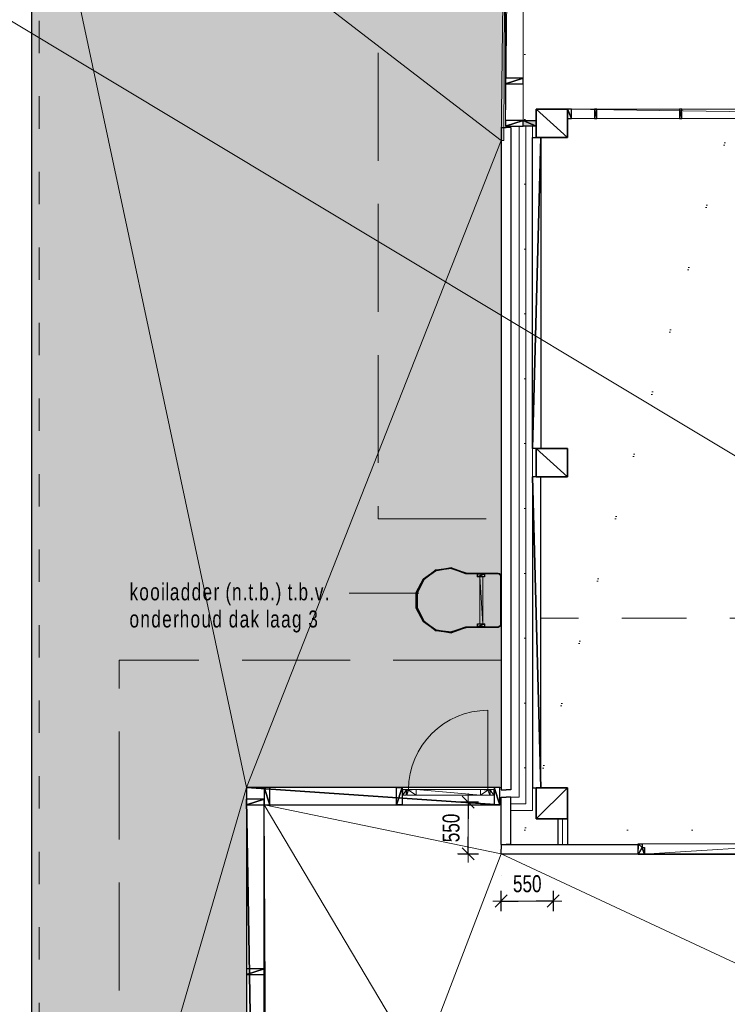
# Model space of a CAD drawing. Header units: millimetres. Extents: x -437 to 139813, y -473 to 90544.
# Tile 17 of 149: x 36458 to 43959, y 58198 to 68643. Entities that reach past the tile are written whole.
import ezdxf

# ---------------------------------------------------------------- set-up
doc = ezdxf.new("R2010")
doc.units = ezdxf.units.MM
for name, pattern in [('DGN Style 1', [688.000884, 1.14476, -686.856124]), ('DGN Style 2', [1144.760206, 686.856124, -457.904082]), ('DGN Style 3', [1602.664289, 1144.760206, -457.904082]), ('DGN Style 5', [801.332144, 343.428062, -457.904082])]:
    doc.linetypes.add(name, pattern=pattern)
for name, color, linetype, lineweight in [('010 Maatvoering', 253, 'Continuous', 13), ('059 Kader (tekening)', 253, 'Continuous', 13), ('19012-DO-laag 02 - 029 Staalprofielen', 253, 'Continuous', 13), ('19012-DO-laag 02 - 031 Ramen - Deuren buiten', 253, 'Continuous', 13), ('19012-DO-laag 02 - 032 Ramen - Deuren binnen', 253, 'Continuous', 13)]:
    doc.layers.add(name, color=color, linetype=linetype, lineweight=lineweight)
doc.layers.add('Xref', color=253, linetype='Continuous')
doc.styles.add('Arial 1.8 mm', font='arial.ttf', dxfattribs={"width": 0.722222, "height": 1.8})
doc.styles.add('Style-Arial', font='arial.ttf')
doc.linetypes.add('isolatie(deken)', pattern='A,-0.5,[24,dgnlstyle-ags_linetypes_v8.shx,S=0.009524,R=0,X=0,Y=0],-0.5', length=1)
doc.linetypes.add('isolatie(plaat)', pattern='A,0,[20,dgnlstyle-ags_linetypes_v8.shx,S=0.009048,R=0,X=0,Y=0],-1.14', length=1.14)
doc.dimstyles.new('Arial 1.8 streepje', dxfattribs={"dimscale": 100, "dimtxt": 1.8, "dimasz": 1.8, "dimexe": 1.08, "dimexo": 0.0625, "dimgap": 0.9, "dimtad": 1, "dimdec": 0, "dimzin": 11, "dimdsep": 46, "dimtxsty": 'Style-Arial', "dimblk": 'b2_1.0', "dimcen": 0.09, "dimclrd": 256, "dimclrt": 256, "dimadec": 4, "dimazin": 3, "dimtfac": 1, "dimtdec": 0, "dimtofl": 0, "dimtmove": 0, "dimatfit": 1, "dimldrblk": 'b2_1.0', "dimfxl": 1.08, "dimfxlon": 1, "dimfrac": 2, "dimtolj": 1, "dimtzin": 11, "dimlwd": 13, "dimarcsym": 0})

# ---------------------------------------------------------------- blocks, each defined once
blk = doc.blocks.new('AE1')
at = {"layer": '059 Kader (tekening)', "color": 12, "linetype": 'Continuous', "lineweight": 13}
mesh = blk.add_polyface(dxfattribs=at)
corners = [(0, 0), (1399, 0), (1399, 841), (0, 841)]
mesh.append_faces([[corners[k] for k in face] for face in [(3, 1, 2)]], dxfattribs={"vtx0": -1, "color": 12})
mesh.append_faces([[corners[k] for k in face] for face in [(3, 0, 1)]], dxfattribs={"vtx2": -1, "color": 12})
at = {"layer": '059 Kader (tekening)', "color": 12, "linetype": 'Continuous', "lineweight": 35}
mesh = blk.add_polyface(dxfattribs=at)
corners = [(10, 10), (1389, 10), (1389, 831), (10, 831)]
mesh.append_faces([[corners[k] for k in face] for face in [(0, 2, 3)]], dxfattribs={"vtx0": -1, "color": 12})
mesh.append_faces([[corners[k] for k in face] for face in [(1, 2, 0)]], dxfattribs={"vtx1": -1, "color": 12})
blk = doc.blocks.new('*U81')
at = {"layer": '19012-DO-laag 02 - 031 Ramen - Deuren buiten'}
mesh = blk.add_polyface(dxfattribs=at)
corners = [(-549.95, 30.05), (-491.95, 30.05), (-491.95, 25.05), (-512.95, 25.05), (-512.95, -29.95), (-549.95, -29.95)]
mesh.append_faces([[corners[k] for k in face] for face in [(5, 3, 4), (3, 1, 2)]], dxfattribs={"vtx0": -1})
mesh.append_faces([[corners[k] for k in face] for face in [(0, 3, 5)]], dxfattribs={"vtx0": -1, "vtx1": -1})
mesh.append_faces([[corners[k] for k in face] for face in [(3, 0, 1)]], dxfattribs={"vtx0": -1, "vtx2": -1})
mesh = blk.add_polyface(dxfattribs=at)
corners = [(-507.95, -29.95), (-507.95, 23.05), (-487.95, 23.05), (-487.95, 30.05), (-407.95, 30.05), (-407.95, -29.95)]
mesh.append_faces([[corners[k] for k in face] for face in [(4, 2, 3), (2, 0, 1)]], dxfattribs={"vtx0": -1})
mesh.append_faces([[corners[k] for k in face] for face in [(5, 2, 4)]], dxfattribs={"vtx0": -1, "vtx1": -1})
mesh.append_faces([[corners[k] for k in face] for face in [(2, 5, 0)]], dxfattribs={"vtx0": -1, "vtx2": -1})
mesh = blk.add_polyface(dxfattribs=at)
corners = [(-407.95, -29.95), (273.05, -29.95), (273.05, 30.05), (-407.95, 30.05)]
mesh.append_faces([[corners[k] for k in face] for face in [(3, 1, 2)]], dxfattribs={"vtx0": -1})
mesh.append_faces([[corners[k] for k in face] for face in [(3, 0, 1)]], dxfattribs={"vtx2": -1})
mesh = blk.add_polyface(dxfattribs=at)
corners = [(373.05, -29.95), (373.05, 23.05), (353.05, 23.05), (353.05, 30.05), (273.05, 30.05), (273.05, -29.95)]
mesh.append_faces([[corners[k] for k in face] for face in [(4, 2, 3), (2, 0, 1)]], dxfattribs={"vtx0": -1})
mesh.append_faces([[corners[k] for k in face] for face in [(5, 2, 4)]], dxfattribs={"vtx0": -1, "vtx1": -1})
mesh.append_faces([[corners[k] for k in face] for face in [(2, 5, 0)]], dxfattribs={"vtx0": -1, "vtx2": -1})
mesh = blk.add_polyface(dxfattribs=at)
corners = [(415.05, 30.05), (357.05, 30.05), (357.05, 25.05), (378.05, 25.05), (378.05, -29.95), (415.05, -29.95)]
mesh.append_faces([[corners[k] for k in face] for face in [(5, 3, 4), (3, 1, 2)]], dxfattribs={"vtx0": -1})
mesh.append_faces([[corners[k] for k in face] for face in [(0, 3, 5)]], dxfattribs={"vtx0": -1, "vtx1": -1})
mesh.append_faces([[corners[k] for k in face] for face in [(3, 0, 1)]], dxfattribs={"vtx0": -1, "vtx2": -1})
blk = doc.blocks.new('*U80')
at = {"layer": '19012-DO-laag 02 - 031 Ramen - Deuren buiten', "flags": 128}
blk.add_lwpolyline([(-420.45, -390.45, -0.41421356), (420.55, 450.55), (420.55, -390.45)], format="xyb", dxfattribs=at)
at = {"layer": '19012-DO-laag 02 - 031 Ramen - Deuren buiten'}
blk.add_blockref('*U81', (67.5, -420.5), dxfattribs=at)
blk = doc.blocks.new('*U79')
at = {"layer": '19012-DO-laag 02 - 031 Ramen - Deuren buiten'}
blk.add_blockref('*U80', (0, 51), dxfattribs=at)
at = {"layer": '19012-DO-laag 02 - 031 Ramen - Deuren buiten', "linetype": 'Continuous', "lineweight": 25}
mesh = blk.add_polyface(dxfattribs=at)
corners = [(-547.45, -316.45), (-487.45, -316.45), (-487.45, -501.45), (-547.45, -501.45)]
mesh.append_faces([[corners[k] for k in face] for face in [(3, 1, 2)]], dxfattribs={"vtx0": -1})
mesh.append_faces([[corners[k] for k in face] for face in [(3, 0, 1)]], dxfattribs={"vtx2": -1})
mesh = blk.add_polyface(dxfattribs=at)
corners = [(547.55, -316.45), (487.55, -316.45), (487.55, -501.45), (547.55, -501.45)]
mesh.append_faces([[corners[k] for k in face] for face in [(3, 1, 2)]], dxfattribs={"vtx0": -1})
mesh.append_faces([[corners[k] for k in face] for face in [(3, 0, 1)]], dxfattribs={"vtx2": -1})
blk = doc.blocks.new('*U94')
at = {"layer": '19012-DO-laag 02 - 032 Ramen - Deuren binnen', "flags": 128}
blk.add_lwpolyline([(3157.55, -387.45), (3157.55, 487.55, 0.41421356), (2282.55, -387.45)], format="xyb", dxfattribs=at)
at = {"layer": '19012-DO-laag 02 - 032 Ramen - Deuren binnen', "linetype": 'Continuous', "lineweight": 25}
mesh = blk.add_polyface(dxfattribs=at)
corners = [(-3429.95, -487.45), (-3384.95, -487.45), (-3384.95, -387.45), (-3429.95, -387.45)]
mesh.append_faces([[corners[k] for k in face] for face in [(3, 1, 2)]], dxfattribs={"vtx0": -1})
mesh.append_faces([[corners[k] for k in face] for face in [(3, 0, 1)]], dxfattribs={"vtx2": -1})
at = {"layer": '19012-DO-laag 02 - 032 Ramen - Deuren binnen'}
mesh = blk.add_polyface(dxfattribs=at)
corners = [(-3429.95, -487.45), (3430.05, -487.45), (3430.05, -387.45), (-3429.95, -387.45)]
mesh.append_faces([[corners[k] for k in face] for face in [(3, 1, 2)]], dxfattribs={"vtx0": -1})
mesh.append_faces([[corners[k] for k in face] for face in [(3, 0, 1)]], dxfattribs={"vtx2": -1})
at = {"layer": '19012-DO-laag 02 - 032 Ramen - Deuren binnen', "lineweight": 25}
mesh = blk.add_polyface(dxfattribs=at)
corners = [(-3142.45, -487.45), (-3117.45, -487.45), (-3117.45, -387.45), (-3142.45, -387.45)]
mesh.append_faces([[corners[k] for k in face] for face in [(3, 1, 2)]], dxfattribs={"vtx0": -1})
mesh.append_faces([[corners[k] for k in face] for face in [(3, 0, 1)]], dxfattribs={"vtx2": -1})
mesh = blk.add_polyface(dxfattribs=at)
corners = [(-2242.45, -487.45), (-2217.45, -487.45), (-2217.45, -387.45), (-2242.45, -387.45)]
mesh.append_faces([[corners[k] for k in face] for face in [(3, 1, 2)]], dxfattribs={"vtx0": -1})
mesh.append_faces([[corners[k] for k in face] for face in [(3, 0, 1)]], dxfattribs={"vtx2": -1})
mesh = blk.add_polyface(dxfattribs=at)
corners = [(-1342.45, -487.45), (-1317.45, -487.45), (-1317.45, -387.45), (-1342.45, -387.45)]
mesh.append_faces([[corners[k] for k in face] for face in [(3, 1, 2)]], dxfattribs={"vtx0": -1})
mesh.append_faces([[corners[k] for k in face] for face in [(3, 0, 1)]], dxfattribs={"vtx2": -1})
mesh = blk.add_polyface(dxfattribs=at)
corners = [(-442.45, -487.45), (-417.45, -487.45), (-417.45, -387.45), (-442.45, -387.45)]
mesh.append_faces([[corners[k] for k in face] for face in [(3, 1, 2)]], dxfattribs={"vtx0": -1})
mesh.append_faces([[corners[k] for k in face] for face in [(3, 0, 1)]], dxfattribs={"vtx2": -1})
mesh = blk.add_polyface(dxfattribs=at)
corners = [(457.55, -487.45), (482.55, -487.45), (482.55, -387.45), (457.55, -387.45)]
mesh.append_faces([[corners[k] for k in face] for face in [(3, 1, 2)]], dxfattribs={"vtx0": -1})
mesh.append_faces([[corners[k] for k in face] for face in [(3, 0, 1)]], dxfattribs={"vtx2": -1})
mesh = blk.add_polyface(dxfattribs=at)
corners = [(1357.55, -487.45), (1382.55, -487.45), (1382.55, -387.45), (1357.55, -387.45)]
mesh.append_faces([[corners[k] for k in face] for face in [(3, 1, 2)]], dxfattribs={"vtx0": -1})
mesh.append_faces([[corners[k] for k in face] for face in [(3, 0, 1)]], dxfattribs={"vtx2": -1})
at = {"layer": '19012-DO-laag 02 - 032 Ramen - Deuren binnen', "linetype": 'Continuous', "lineweight": 25}
mesh = blk.add_polyface(dxfattribs=at)
corners = [(2237.55, -487.45), (2282.55, -487.45), (2282.55, -387.45), (2237.55, -387.45)]
mesh.append_faces([[corners[k] for k in face] for face in [(3, 1, 2)]], dxfattribs={"vtx0": -1})
mesh.append_faces([[corners[k] for k in face] for face in [(3, 0, 1)]], dxfattribs={"vtx2": -1})
at = {"layer": '19012-DO-laag 02 - 032 Ramen - Deuren binnen'}
mesh = blk.add_polyface(dxfattribs=at)
corners = [(2282.55, -427.45), (3157.55, -427.45), (3157.55, -387.45), (2282.55, -387.45)]
mesh.append_faces([[corners[k] for k in face] for face in [(3, 1, 2)]], dxfattribs={"vtx0": -1})
mesh.append_faces([[corners[k] for k in face] for face in [(3, 0, 1)]], dxfattribs={"vtx2": -1})
at = {"layer": '19012-DO-laag 02 - 032 Ramen - Deuren binnen', "linetype": 'Continuous', "lineweight": 25}
mesh = blk.add_polyface(dxfattribs=at)
corners = [(3157.55, -487.45), (3202.55, -487.45), (3202.55, -387.45), (3157.55, -387.45)]
mesh.append_faces([[corners[k] for k in face] for face in [(3, 1, 2)]], dxfattribs={"vtx0": -1})
mesh.append_faces([[corners[k] for k in face] for face in [(3, 0, 1)]], dxfattribs={"vtx2": -1})
mesh = blk.add_polyface(dxfattribs=at)
corners = [(3385.05, -487.45), (3430.05, -487.45), (3430.05, -387.45), (3385.05, -387.45)]
mesh.append_faces([[corners[k] for k in face] for face in [(3, 1, 2)]], dxfattribs={"vtx0": -1})
mesh.append_faces([[corners[k] for k in face] for face in [(3, 0, 1)]], dxfattribs={"vtx2": -1})
blk = doc.blocks.new('*U100')
at = {"layer": '19012-DO-laag 02 - 032 Ramen - Deuren binnen', "linetype": 'Continuous'}
mesh = blk.add_polyface(dxfattribs=at)
corners = [(-900, -57), (-900, 57), (900, 57), (900, -57)]
mesh.append_faces([[corners[k] for k in face] for face in [(3, 1, 2)]], dxfattribs={"vtx0": -1})
mesh.append_faces([[corners[k] for k in face] for face in [(3, 0, 1)]], dxfattribs={"vtx2": -1})
at = {"layer": '19012-DO-laag 02 - 032 Ramen - Deuren binnen', "linetype": 'Continuous', "lineweight": 25}
mesh = blk.add_polyface(dxfattribs=at)
corners = [(-833, -17), (-833, 57), (-900, 57), (-900, -57), (-858, -57), (-858, -17)]
mesh.append_faces([[corners[k] for k in face] for face in [(1, 5, 0), (5, 3, 4)]], dxfattribs={"vtx0": -1})
mesh.append_faces([[corners[k] for k in face] for face in [(2, 5, 1), (3, 5, 2)]], dxfattribs={"vtx0": -1, "vtx1": -1})
mesh = blk.add_polyface(dxfattribs=at)
corners = [(833, -17), (833, 57), (900, 57), (900, -57), (858, -57), (858, -17)]
mesh.append_faces([[corners[k] for k in face] for face in [(1, 5, 0), (5, 3, 4)]], dxfattribs={"vtx0": -1})
mesh.append_faces([[corners[k] for k in face] for face in [(2, 5, 1), (3, 5, 2)]], dxfattribs={"vtx0": -1, "vtx1": -1})
blk = doc.blocks.new('*U119')
at = {"layer": '19012-DO-laag 02 - 029 Staalprofielen', "linetype": 'Continuous'}
mesh = blk.add_polyface(dxfattribs=at)
corners = [(127, -253), (127, 253), (123, 267), (113, 276), (100, 280), (-135, 280), (-135, 288), (100, 288), (117, 283), (130, 271), (135, 253), (135, -253), (130, -270), (117, -283), (100, -288), (-135, -288), (-135, -280), (100, -280), (113, -276), (123, -266)]
mesh.append_faces([[corners[k] for k in face] for face in [(6, 4, 5), (17, 15, 16)]], dxfattribs={"vtx0": -1})
mesh.append_faces([[corners[k] for k in face] for face in [(10, 1, 9), (9, 2, 8), (8, 4, 7), (7, 4, 6), (0, 12, 19), (19, 12, 18), (18, 14, 17), (11, 1, 10)]], dxfattribs={"vtx0": -1, "vtx1": -1})
mesh.append_faces([[corners[k] for k in face] for face in [(0, 11, 12), (11, 0, 1), (9, 1, 2), (8, 2, 3), (8, 3, 4), (18, 12, 13), (18, 13, 14), (17, 14, 15)]], dxfattribs={"vtx0": -1, "vtx2": -1})
at = {"layer": '19012-DO-laag 02 - 029 Staalprofielen', "linetype": 'Continuous', "lineweight": 25}
mesh = blk.add_polyface(dxfattribs=at)
corners = [(-117, 280), (-42, 280), (-42, 250), (-117, 250)]
mesh.append_faces([[corners[k] for k in face] for face in [(3, 1, 2)]], dxfattribs={"vtx0": -1})
mesh.append_faces([[corners[k] for k in face] for face in [(3, 0, 1)]], dxfattribs={"vtx2": -1})
at = {"layer": '19012-DO-laag 02 - 029 Staalprofielen', "linetype": 'Continuous'}
mesh = blk.add_polyface(dxfattribs=at)
corners = [(-92, -250), (-62, -250), (-62, 250), (-92, 250)]
mesh.append_faces([[corners[k] for k in face] for face in [(3, 1, 2)]], dxfattribs={"vtx0": -1})
mesh.append_faces([[corners[k] for k in face] for face in [(3, 0, 1)]], dxfattribs={"vtx2": -1})
at = {"layer": '19012-DO-laag 02 - 029 Staalprofielen', "linetype": 'Continuous', "lineweight": 25}
mesh = blk.add_polyface(dxfattribs=at)
corners = [(-117, -250), (-42, -250), (-42, -280), (-117, -280)]
mesh.append_faces([[corners[k] for k in face] for face in [(3, 1, 2)]], dxfattribs={"vtx0": -1})
mesh.append_faces([[corners[k] for k in face] for face in [(3, 0, 1)]], dxfattribs={"vtx2": -1})
blk = doc.blocks.new('b2_1.0')
blk.add_line((0, 0), (-1, 0))
at = {"layer": '010 Maatvoering'}
for p, q in [((0.5, 0), (-0.5, 0)), ((0.354, 0.354), (-0.354, -0.354)), ((0, 0.5), (0, -0.5))]:
    blk.add_line(p, q, dxfattribs=at)
blk = doc.blocks.new('*D241')
at = {"layer": 'Defpoints', "color": 0, "linetype": 'Continuous', "transparency": 16777216}
for p in [(41213, 60344), (41681, 60344), (41031, 59794)]:
    blk.add_point(p, dxfattribs=at)
at = {"layer": 'Xref', "color": 0, "linetype": 'Continuous', "lineweight": -2, "transparency": 16777216}
for p, q in [((41321, 60344), (41105, 60344)), ((41105, 59794), (41321, 59794))]:
    blk.add_line(p, q, dxfattribs=at)
at = {"layer": 'Xref', "linetype": 'Continuous', "lineweight": 13, "transparency": 16777216}
blk.add_line((41213, 59974), (41213, 60164), dxfattribs=at)
at = {"layer": 'Xref', "linetype": 'Continuous', "lineweight": 13, "transparency": 16777216, "xscale": 180, "yscale": 180, "zscale": 180}
for p, rotation in [((41213, 60344), 90), ((41213, 59794), 270)]:
    blk.add_blockref('b2_1.0', p, dxfattribs=dict(at, rotation=rotation))
at = {"layer": 'Xref', "linetype": 'Continuous', "lineweight": 13, "transparency": 16777216, "insert": (41031, 60069), "char_height": 180, "attachment_point": 5, "rotation": 90, "style": 'Style-Arial'}
blk.add_mtext('\\A1;\\H1x;\\W0.722222;550', dxfattribs=at)
blk = doc.blocks.new('*D242')
at = {"layer": 'Defpoints', "color": 0, "linetype": 'Continuous', "transparency": 16777216}
for p in [(42113, 59950), (42113, 59294), (41563, 58964)]:
    blk.add_point(p, dxfattribs=at)
at = {"layer": 'Xref', "color": 0, "linetype": 'Continuous', "lineweight": -2, "transparency": 16777216}
for p, q in [((41563, 59186), (41563, 59402)), ((42113, 59402), (42113, 59186))]:
    blk.add_line(p, q, dxfattribs=at)
at = {"layer": 'Xref', "linetype": 'Continuous', "lineweight": 13, "transparency": 16777216}
blk.add_line((41743, 59294), (41933, 59294), dxfattribs=at)
at = {"layer": 'Xref', "linetype": 'Continuous', "lineweight": 13, "transparency": 16777216, "xscale": 180, "yscale": 180, "zscale": 180, "rotation": 180}
blk.add_blockref('b2_1.0', (41563, 59294), dxfattribs=at)
at = {"layer": 'Xref', "linetype": 'Continuous', "lineweight": 13, "transparency": 16777216, "xscale": 180, "yscale": 180, "zscale": 180}
blk.add_blockref('b2_1.0', (42113, 59294), dxfattribs=at)
at = {"layer": 'Xref', "linetype": 'Continuous', "lineweight": 13, "transparency": 16777216, "insert": (41838, 59476), "char_height": 180, "attachment_point": 5, "style": 'Style-Arial'}
blk.add_mtext('\\A1;\\H1x;\\W0.722222;550', dxfattribs=at)

msp = doc.modelspace()

# ---------------------------------------------------------------- hatches: boundary and pattern name
at = {"layer": 'Xref', "linetype": 'Continuous', "lineweight": 25}
h = msp.add_hatch(dxfattribs=at)
h.set_pattern_fill('MAT003', color=256, style=0, pattern_type=2)
h.set_pattern_definition([(0, (33876.5, 48387.4), (-1000.2, -1000), [0.2, -1000]), (0, (33966.5, 48548.6), (-1000.2, -1000), [0.2, -1000]), (0, (34103.7, 48421.5), (-1000.2, -1000), [0.2, -1000]), (0, (34307.1, 48469.8), (-1000.2, -1000), [0.2, -1000]), (0, (34512.9, 48413.8), (-1000.2, -1000), [0.2, -1000]), (0, (34764.5, 48441.8), (-1000.2, -1000), [0.2, -1000]), (0, (34627.3, 48566.4), (-1000.2, -1000), [0.2, -1000]), (0, (34744, 48629), (-1000.2, -1000), [0.2, -1000]), (0, (34434.1, 48614.7), (-1000.2, -1000), [0.2, -1000]), (0, (34174.9, 48637.6), (-1000.2, -1000), [0.2, -1000]), (0, (34017.3, 48690.9), (-1000.2, -1000), [0.2, -1000]), (0, (34352.8, 48759.6), (-1000.2, -1000), [0.2, -1000]), (0, (34540.9, 48731.6), (-1000.2, -1000), [0.2, -1000]), (0, (33903, 48876.5), (-1000.2, -1000), [0.2, -1000]), (0, (34146.9, 48823.1), (-1000.2, -1000), [0.2, -1000]), (0, (34291.8, 48904.5), (-1000.2, -1000), [0.2, -1000]), (0, (34748.1, 48796.2), (-1000.2, -1000), [0.2, -1000]), (0, (34538.3, 48904.5), (-1000.2, -1000), [0.2, -1000]), (0, (34640, 48957.9), (-1000.2, -1000), [0.2, -1000]), (0, (34769.1, 49032), (-1000.2, -1000), [0.2, -1000]), (0, (34685.8, 49135.8), (-1000.2, -1000), [0.2, -1000]), (0, (34500.2, 49135.8), (-1000.2, -1000), [0.2, -1000]), (0, (34368.1, 49046.9), (-1000.2, -1000), [0.2, -1000]), (0, (34218.1, 49128.2), (-1000.2, -1000), [0.2, -1000]), (0, (34063.1, 49008.7), (-1000.2, -1000), [0.2, -1000]), (0, (33925.8, 49102.8), (-1000.2, -1000), [0.2, -1000]), (0, (34052.9, 49270.6), (-1000.2, -1000), [0.2, -1000]), (0, (34345.2, 49194.3), (-1000.2, -1000), [0.2, -1000]), (0, (34241, 49339.2), (-1000.2, -1000), [0.2, -1000]), (0, (34469.7, 49331.6), (-1000.2, -1000), [0.2, -1000]), (0, (34660.3, 49280.8), (-1000.2, -1000), [0.2, -1000]), (0, (34835.7, 49235), (-1000.2, -1000), [0.2, -1000]), (0, (34876.5, 49387.4), (-1000.2, -1000), [0.2, -1000])])
h.paths.add_polyline_path([(36583, 52674.2), (30288, 52674.2), (30288, 50234.2), (16738, 50234.2), (16738, 52674.2), (10693, 52674.2), (10693, 28924.2), (48763, 28924.2), (48763, 34969.2), (46403, 34969.2), (46403, 45819.2), (48763, 45819.2), (48763, 49419.2), (38863, 49419.2), (38863, 60499.2), (41563, 60499.2), (41563, 67361.3), (41588.5, 67361.3), (41608, 71194.2), (36583, 71194.2)])
h.paths.add_polyline_path([(11193, 49744.2), (35833, 49744.2), (35833, 47019.2), (45913, 47019.2), (45913, 29424.2), (11193, 29424.2)], flags=16)
msp.add_hatch(color=256, dxfattribs=at).paths.add_polyline_path([(41793, 67514.2), (41793, 67574.2), (41933, 67574.2), (41933, 67514.2)])

# ---------------------------------------------------------------- linework, layer by layer
for p, q in [((36583, 78814.2), (36583, 52674.2)), ((41563, 67499.2), (41613, 67499.2)), ((41563, 67499.2), (41563, 60474.2)), ((41663, 67499.2), (41613, 67499.2)), ((41663, 67499.2), (41663, 60474.2)), ((41563, 60474.2), (41613, 60474.2)), ((41563, 59894.2), (41563, 60394.2)), ((41563, 60394.2), (41613, 60394.2)), ((41663, 60474.2), (41613, 60474.2)), ((41663, 60394.2), (41613, 60394.2)), ((41663, 59894.2), (41663, 60394.2)), ((42163, 60164.2), (42263, 60164.2)), ((41563, 59894.2), (41563, 59844.2)), ((41563, 59894.2), (43013, 59894.2)), ((41563, 59894.2), (41613, 59894.2)), ((41663, 59894.2), (41613, 59894.2)), ((42163, 59894.2), (42263, 59894.2)), ((43013, 59894.2), (43013, 59844.2)), ((41563, 59794.2), (41563, 59844.2)), ((41563, 59794.2), (43013, 59794.2)), ((43013, 59794.2), (43013, 59844.2))]:
    msp.add_line(p, q, dxfattribs=at)
at = {"layer": 'Xref', "linetype": 'Continuous', "lineweight": 13}
for p, q in [((41893.1, 67514.2), (41753.1, 67514.2)), ((39950.4, 62558), (40688.5, 62558)), ((41663, 60254.2), (41663, 60394.2))]:
    msp.add_line(p, q, dxfattribs=at)
at = {"layer": 'Xref', "linetype": 'DGN Style 3', "lineweight": 13}
msp.add_line((40258, 63349.2), (41563, 63349.2), dxfattribs=at)
at = {"layer": 'Xref', "linetype": 'DGN Style 3', "lineweight": 13, "flags": 128}
for points in [[(69168, 58489.2), (69168, 87399.2), (40258, 87399.2), (40258, 63349.2)], [(41563, 61849.2), (37513, 61849.2), (37513, 48069.2), (47458, 48069.2), (47458, 27289.2), (76368, 27289.2), (76368, 56199.2), (60468, 56199.2)]]:
    msp.add_lwpolyline(points, dxfattribs=at)
at = {"layer": 'Xref', "linetype": 'isolatie(plaat)', "lineweight": 13, "ltscale": 140, "flags": 128}
msp.add_lwpolyline([(41663, 60324.2), (41823.1, 60324.2), (41823.1, 67514.2)], dxfattribs=at)
at = {"layer": 'Xref', "linetype": 'Continuous', "lineweight": 13, "flags": 128}
for points in [[(41663, 60394.2), (41753.1, 60394.2), (41753.1, 67514.2)], [(41663, 60254.2), (41893.1, 60254.2), (41893.1, 67514.2)]]:
    msp.add_lwpolyline(points, dxfattribs=at)
at = {"layer": 'Xref', "linetype": 'DGN Style 2', "lineweight": 13, "flags": 128}
msp.add_lwpolyline([(49250.5, 62294.2), (41983.1, 62294.2)], dxfattribs=at)
at = {"layer": 'Xref', "linetype": 'Continuous', "lineweight": 25, "flags": 128}
for points in [[(42163, 60164.2), (42163, 59894.2)], [(42263, 60164.2), (42263, 59894.2)]]:
    msp.add_lwpolyline(points, dxfattribs=at)
at = {"layer": 'Xref', "linetype": 'isolatie(deken)', "lineweight": 13, "ltscale": 100, "flags": 128}
msp.add_lwpolyline([(42213, 60164.2), (42213, 59894.2)], dxfattribs=at)
at = {"layer": 'Xref', "linetype": 'DGN Style 1', "lineweight": 13, "flags": 128}
msp.add_lwpolyline([(41105, 59794.2), (41563, 59794.2), (41563, 59186.2)], dxfattribs=at)

# ---------------------------------------------------------------- block references
at = {"layer": 'Xref', "linetype": 'Continuous', "lineweight": 35, "xscale": 100, "yscale": 100, "zscale": 100}
msp.add_blockref('AE1', (-87, 6444.2), dxfattribs=at)
at = {"layer": 'Xref', "linetype": 'Continuous', "lineweight": 25}
for name, p in [('*U94', (45692.9, 68081.7)), ('*U119', (41428, 62484.2)), ('*U79', (41000.4, 60815.7))]:
    msp.add_blockref(name, p, dxfattribs=at)
at = {"layer": 'Xref', "linetype": 'Continuous', "lineweight": 25, "extrusion": (0, 0, -1), "rotation": 180}
msp.add_blockref('*U100', (-43912.9, 59844.2), dxfattribs=at)

# ---------------------------------------------------------------- texts
at = {"layer": 'Xref', "linetype": 'Continuous', "lineweight": 13, "insert": (37621.9, 62141.4), "char_height": 180, "attachment_point": 7, "line_spacing_factor": 0.96, "style": 'Arial 1.8 mm'}
msp.add_mtext('\\H1x;\\W0.722222;\\T1.145;kooiladder (n.t.b.) t.b.v.\\Ponderhoud dak laag 3', dxfattribs=at)

# ---------------------------------------------------------------- dimensions: what is measured, and where the dimension line sits
at = {"layer": 'Xref', "linetype": 'Continuous', "lineweight": 13}
dim = msp.add_linear_dim(base=(41213, 60344.2), p1=(41031.2, 59794.2), p2=(41681.2, 60344.2), angle=90, text='\\H1x;\\W0.722222;<>', dimstyle='Arial 1.8 streepje', dxfattribs=at)
dim.commit()
dim.dimension.update_dxf_attribs({"geometry": '*D241', "text_midpoint": (41031.1, 60069.2)})
dim = msp.add_linear_dim(base=(42113, 59294.2), p1=(41563, 58963.8), p2=(42113, 59950.3), text='\\H1x;\\W0.722222;<>', dimstyle='Arial 1.8 streepje', dxfattribs=at)
dim.commit()
dim.dimension.update_dxf_attribs({"geometry": '*D242', "text_midpoint": (41838, 59476.1)})

# ---------------------------------------------------------------- meshes
at = {"layer": 'Xref', "linetype": 'DGN Style 1', "lineweight": 13}
mesh = msp.add_polyface(dxfattribs=at)
corners = [(52913, 85844.2), (67613, 85844.2), (67613, 60044.2), (60263, 60044.2), (41813, 60044.2), (41813, 85844.2), (49313, 85844.2), (49313, 85834.2), (52913, 85834.2)]
mesh.append_faces([[corners[k] for k in face] for face in [(3, 1, 2), (1, 8, 0), (7, 5, 6)]], dxfattribs={"vtx0": -1})
mesh.append_faces([[corners[k] for k in face] for face in [(8, 3, 7), (4, 7, 3)]], dxfattribs={"vtx0": -1, "vtx1": -1})
mesh.append_faces([[corners[k] for k in face] for face in [(3, 8, 1)]], dxfattribs={"vtx0": -1, "vtx1": -1, "vtx2": -1})
mesh.append_faces([[corners[k] for k in face] for face in [(7, 4, 5)]], dxfattribs={"vtx0": -1, "vtx2": -1})
at = {"layer": 'Xref', "linetype": 'Continuous', "lineweight": 13}
mesh = msp.add_polyface(dxfattribs=at)
corners = [(41608, 85574.2), (41608, 67514.2), (41793, 67514.2), (41793, 85574.2)]
mesh.append_faces([[corners[k] for k in face] for face in [(3, 1, 2)]], dxfattribs={"vtx0": -1})
mesh.append_faces([[corners[k] for k in face] for face in [(3, 0, 1)]], dxfattribs={"vtx2": -1})
at = {"layer": 'Xref', "linetype": 'DGN Style 5', "lineweight": 13}
mesh = msp.add_polyface(dxfattribs=at)
corners = [(10363, 52594.2), (36663, 52594.2), (36663, 78894.2), (10363, 78894.2)]
mesh.append_faces([[corners[k] for k in face] for face in [(3, 1, 2)]], dxfattribs={"vtx0": -1})
mesh.append_faces([[corners[k] for k in face] for face in [(3, 0, 1)]], dxfattribs={"vtx2": -1})
at = {"layer": 'Xref', "linetype": 'Continuous', "lineweight": 13}
mesh = msp.add_polyface(dxfattribs=at)
corners = [(36583, 52674.2), (30288, 52674.2), (30288, 50234.2), (16738, 50234.2), (16738, 52674.2), (10693, 52674.2), (10693, 28924.2), (48763, 28924.2), (48763, 34969.2), (46403, 34969.2), (46403, 45819.2), (48763, 45819.2), (48763, 49419.2), (38863, 49419.2), (38863, 60499.2), (41563, 60499.2), (41563, 67361.3), (41588.5, 67361.3), (41608, 71194.2), (36583, 71194.2), (11193, 49744.2), (35833, 49744.2), (35833, 47019.2), (45913, 47019.2), (45913, 29424.2), (11193, 29424.2)]
mesh.append_faces([[corners[k] for k in face] for face in [(16, 14, 15), (18, 16, 17)]], dxfattribs={"vtx0": -1})
mesh.append_faces([[corners[k] for k in face] for face in [(22, 13, 21), (2, 21, 1), (21, 3, 20), (0, 14, 19), (19, 16, 18), (25, 6, 24), (6, 20, 5), (5, 20, 4), (4, 20, 3), (7, 24, 6), (23, 13, 22)]], dxfattribs={"vtx0": -1, "vtx1": -1})
mesh.append_faces([[corners[k] for k in face] for face in [(21, 13, 0), (19, 14, 16)]], dxfattribs={"vtx0": -1, "vtx1": -1, "vtx2": -1})
mesh.append_faces([[corners[k] for k in face] for face in [(0, 13, 14), (21, 0, 1), (21, 2, 3), (6, 25, 20), (24, 7, 8), (24, 8, 9), (23, 9, 10), (9, 23, 24), (23, 10, 11), (23, 11, 12), (23, 12, 13)]], dxfattribs={"vtx0": -1, "vtx2": -1})
at = {"layer": 'Xref', "linetype": 'Continuous', "lineweight": 25}
mesh = msp.add_polyface(dxfattribs=at)
corners = [(41608, 68024.2), (41608, 67964.2), (41793, 67964.2), (41793, 68024.2)]
mesh.append_faces([[corners[k] for k in face] for face in [(3, 1, 2)]], dxfattribs={"vtx0": -1})
mesh.append_faces([[corners[k] for k in face] for face in [(3, 0, 1)]], dxfattribs={"vtx2": -1})
at = {"layer": 'Xref', "linetype": 'Continuous', "lineweight": 35}
mesh = msp.add_polyface(dxfattribs=at)
corners = [(42263, 67694.2), (42263, 67394.2), (41933, 67394.2), (41933, 67694.2)]
mesh.append_faces([[corners[k] for k in face] for face in [(3, 1, 2)]], dxfattribs={"vtx0": -1})
mesh.append_faces([[corners[k] for k in face] for face in [(3, 0, 1)]], dxfattribs={"vtx2": -1})
at = {"layer": 'Xref', "linetype": 'Continuous', "lineweight": 25}
mesh = msp.add_polyface(dxfattribs=at)
corners = [(41608, 67574.2), (41608, 67514.2), (41793, 67514.2), (41793, 67574.2)]
mesh.append_faces([[corners[k] for k in face] for face in [(3, 1, 2)]], dxfattribs={"vtx0": -1})
mesh.append_faces([[corners[k] for k in face] for face in [(3, 0, 1)]], dxfattribs={"vtx2": -1})
mesh = msp.add_polyface(dxfattribs=at)
corners = [(41793, 67514.2), (41793, 67574.2), (41933, 67574.2), (41933, 67514.2)]
mesh.append_faces([[corners[k] for k in face] for face in [(3, 1, 2)]], dxfattribs={"vtx0": -1})
mesh.append_faces([[corners[k] for k in face] for face in [(3, 0, 1)]], dxfattribs={"vtx2": -1})
mesh = msp.add_polyface(dxfattribs=at)
corners = [(41893.1, 67394.2), (41983.1, 67394.2), (41983.1, 64094.2), (41893.1, 64094.2)]
mesh.append_faces([[corners[k] for k in face] for face in [(3, 1, 2)]], dxfattribs={"vtx0": -1})
mesh.append_faces([[corners[k] for k in face] for face in [(3, 0, 1)]], dxfattribs={"vtx2": -1})
at = {"layer": 'Xref', "linetype": 'Continuous', "lineweight": 35}
mesh = msp.add_polyface(dxfattribs=at)
corners = [(42263, 64094.2), (42263, 63794.2), (41933, 63794.2), (41933, 64094.2)]
mesh.append_faces([[corners[k] for k in face] for face in [(3, 1, 2)]], dxfattribs={"vtx0": -1})
mesh.append_faces([[corners[k] for k in face] for face in [(3, 0, 1)]], dxfattribs={"vtx2": -1})
at = {"layer": 'Xref', "linetype": 'Continuous', "lineweight": 25}
mesh = msp.add_polyface(dxfattribs=at)
corners = [(41893.1, 60494.2), (41983.1, 60494.2), (41983.1, 63794.2), (41893.1, 63794.2)]
mesh.append_faces([[corners[k] for k in face] for face in [(3, 1, 2)]], dxfattribs={"vtx0": -1})
mesh.append_faces([[corners[k] for k in face] for face in [(3, 0, 1)]], dxfattribs={"vtx2": -1})
at = {"layer": 'Xref', "linetype": 'DGN Style 2'}
mesh = msp.add_polyface(dxfattribs=at)
corners = [(41190.4, 62196.2), (41035.8, 62140.1), (40872.7, 62161.7), (40738, 62256.1), (40662.1, 62402), (40662.1, 62566.5), (40738, 62712.4), (40872.7, 62806.8), (41035.8, 62828.3), (41190.4, 62772.2), (41386.5, 62772.2), (41386.5, 62764.2), (41188, 62764.2), (41036.8, 62820.2), (40876.9, 62799.8), (40744.6, 62707.7), (40669.9, 62564.8), (40669.9, 62403.6), (40744.6, 62260.7), (40876.9, 62168.6), (41036.8, 62148.2), (41188, 62204.2), (41386.5, 62204.2), (41386.5, 62196.2)]
mesh.append_faces([[corners[k] for k in face] for face in [(0, 22, 23), (11, 9, 10)]], dxfattribs={"vtx0": -1})
mesh.append_faces([[corners[k] for k in face] for face in [(21, 0, 20), (22, 0, 21), (14, 8, 13), (8, 14, 7), (13, 9, 12), (12, 9, 11), (15, 7, 14), (7, 15, 6), (6, 16, 5), (5, 16, 4), (4, 17, 3), (3, 18, 2), (2, 19, 1)]], dxfattribs={"vtx0": -1, "vtx1": -1})
mesh.append_faces([[corners[k] for k in face] for face in [(20, 0, 1), (13, 8, 9), (6, 15, 16), (4, 16, 17), (3, 17, 18), (2, 18, 19), (1, 19, 20)]], dxfattribs={"vtx0": -1, "vtx2": -1})
at = {"layer": 'Xref'}
mesh = msp.add_polyface(dxfattribs=at)
corners = [(38863, 60314.2), (41548, 60314.2), (41548, 60499.2), (38863, 60499.2)]
mesh.append_faces([[corners[k] for k in face] for face in [(3, 1, 2)]], dxfattribs={"vtx0": -1})
mesh.append_faces([[corners[k] for k in face] for face in [(3, 0, 1)]], dxfattribs={"vtx2": -1})
at = {"layer": 'Xref', "linetype": 'Continuous', "lineweight": 25}
mesh = msp.add_polyface(dxfattribs=at)
corners = [(39108, 60499.2), (39048, 60499.2), (39048, 60314.2), (39108, 60314.2)]
mesh.append_faces([[corners[k] for k in face] for face in [(3, 1, 2)]], dxfattribs={"vtx0": -1})
mesh.append_faces([[corners[k] for k in face] for face in [(3, 0, 1)]], dxfattribs={"vtx2": -1})
at = {"layer": 'Xref', "linetype": 'Continuous', "lineweight": 35}
mesh = msp.add_polyface(dxfattribs=at)
corners = [(41933, 60494.2), (42263, 60494.2), (42263, 60164.2), (41933, 60164.2)]
mesh.append_faces([[corners[k] for k in face] for face in [(3, 1, 2)]], dxfattribs={"vtx0": -1})
mesh.append_faces([[corners[k] for k in face] for face in [(3, 0, 1)]], dxfattribs={"vtx2": -1})
at = {"layer": 'Xref'}
mesh = msp.add_polyface(dxfattribs=at)
corners = [(39048, 60374.2), (38863, 60374.2), (38863, 49419.2), (39048, 49419.2)]
mesh.append_faces([[corners[k] for k in face] for face in [(3, 1, 2)]], dxfattribs={"vtx0": -1})
mesh.append_faces([[corners[k] for k in face] for face in [(3, 0, 1)]], dxfattribs={"vtx2": -1})
at = {"layer": 'Xref', "linetype": 'Continuous', "lineweight": 25}
mesh = msp.add_polyface(dxfattribs=at)
corners = [(38863, 60374.2), (38863, 60314.2), (39048, 60314.2), (39048, 60374.2)]
mesh.append_faces([[corners[k] for k in face] for face in [(3, 1, 2)]], dxfattribs={"vtx0": -1})
mesh.append_faces([[corners[k] for k in face] for face in [(3, 0, 1)]], dxfattribs={"vtx2": -1})
at = {"layer": 'Xref', "linetype": 'Continuous', "lineweight": 13, "transparency": 33554559}
mesh = msp.add_polyface(dxfattribs=at)
corners = [(41563, 60314.2), (39048, 60314.2), (39048, 57659.2), (39063, 57659.2), (39063, 55884.2), (40698, 55884.2), (40698, 57534.2), (46403, 57534.2), (46403, 51254.2), (44823, 51254.2), (44823, 49909.2), (44838, 49909.2), (44838, 49604.2), (48763, 49604.2), (48763, 54894.2), (56663, 54894.2), (56663, 54894.2), (56663, 54194.2), (56575.5, 54194.2), (56575.5, 50844.2), (57283, 50844.2), (57283, 47068.2), (59813.1, 47068.2), (59813.1, 54894.2), (60263, 54894.2), (60263, 57774.2), (60093, 57774.2), (60093, 58127.2), (60233, 58127.2), (60233, 58247.2), (60263, 58247.2), (60263, 59147.2), (60233, 59147.2), (60233, 59267.2), (60093, 59267.2), (60093, 59794.2), (41563, 59794.2)]
mesh.append_faces([[corners[k] for k in face] for face in [(26, 24, 25), (22, 20, 21), (19, 17, 18), (3, 1, 2), (29, 27, 28), (1, 36, 0), (6, 4, 5), (34, 32, 33), (31, 29, 30), (11, 9, 10)]], dxfattribs={"vtx0": -1})
mesh.append_faces([[corners[k] for k in face] for face in [(12, 8, 11), (13, 8, 12), (8, 14, 7), (20, 17, 19), (17, 23, 15), (32, 29, 31), (4, 6, 3)]], dxfattribs={"vtx0": -1, "vtx1": -1})
mesh.append_faces([[corners[k] for k in face] for face in [(7, 14, 35), (26, 15, 23), (15, 27, 34), (20, 23, 17), (1, 3, 6), (1, 6, 36), (34, 27, 32), (27, 29, 32)]], dxfattribs={"vtx0": -1, "vtx1": -1, "vtx2": -1})
mesh.append_faces([[corners[k] for k in face] for face in [(8, 13, 14), (11, 8, 9), (35, 14, 15), (15, 26, 27), (26, 23, 24), (20, 22, 23), (15, 34, 35), (7, 35, 36), (36, 6, 7)]], dxfattribs={"vtx0": -1, "vtx2": -1})
at = {"layer": 'Xref', "linetype": 'Continuous', "lineweight": 25}
mesh = msp.add_polyface(dxfattribs=at)
corners = [(38863, 58574.2), (38863, 58514.2), (39048, 58514.2), (39048, 58574.2)]
mesh.append_faces([[corners[k] for k in face] for face in [(3, 1, 2)]], dxfattribs={"vtx0": -1})
mesh.append_faces([[corners[k] for k in face] for face in [(3, 0, 1)]], dxfattribs={"vtx2": -1})

doc.saveas('drawing.dxf')
